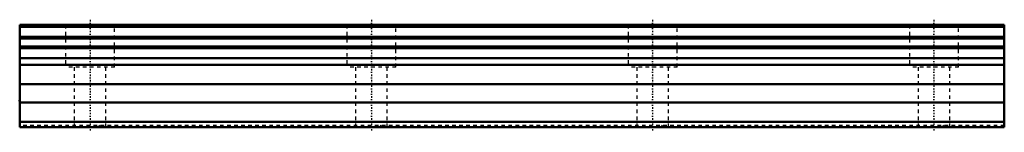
# Model space of a CAD drawing. Header units: millimetres. Extents: x -20 to 260, y -1 to 30.
import ezdxf

# ---------------------------------------------------------------- set-up
doc = ezdxf.new("R2010")
doc.units = ezdxf.units.MM
doc.linetypes.add('Center', pattern=[1.5, 0.45, -0.5, 0.05, -0.5])
doc.linetypes.add('Dashed', pattern=[2, 1, -1])
for name, color, linetype, lineweight in [('2d ConnectionPoints', 7, 'Continuous', 50), ('AM_0', 7, 'Continuous', 50), ('AM_7', 7, 'Center', 25), ('AM_9', 6, 'Dashed', 25)]:
    doc.layers.add(name, color=color, linetype=linetype, lineweight=lineweight)

msp = doc.modelspace()

# ---------------------------------------------------------------- linework, layer by layer
at = {"layer": '2d ConnectionPoints'}
for p in [(-20, 7.5), (0, 0), (0, 0)]:
    msp.add_point(p, dxfattribs=at)
at = {"layer": 'AM_0'}
for p, q in [((260, 29), (-20, 29)), ((-20, 29), (-20, 0)), ((260, 28.47), (-20, 28.47)), ((260, 29), (260, 0)), ((260, 25.64), (-20, 25.64)), ((260, 25.11), (-20, 25.11)), ((260, 22.88), (-20, 22.88)), ((260, 22.36), (-20, 22.36)), ((260, 19.52), (-20, 19.52)), ((260, 17.68), (-20, 17.68)), ((260, 12.2), (-20, 12.2)), ((260, 7), (-20, 7)), ((260, 1.5), (-20, 1.5)), ((260, 0), (-20, 0))]:
    msp.add_line(p, q, dxfattribs=at)
at = {"layer": 'AM_7'}
for p, q in [((0, 30.45), (0, -1.45)), ((80, 30.45), (80, -1.45)), ((160, 30.45), (160, -1.45)), ((240, 30.45), (240, -1.45))]:
    msp.add_line(p, q, dxfattribs=at)
at = {"layer": 'AM_9'}
for p, q in [((-7, 29), (-7, 17)), ((7, 17), (7, 29)), ((73, 29), (73, 17)), ((87, 17), (87, 29)), ((153, 29), (153, 17)), ((167, 17), (167, 29)), ((233, 29), (233, 17)), ((247, 17), (247, 29)), ((7, 17), (-7, 17)), ((-4.5, 17), (-4.5, 0)), ((4.5, 0), (4.5, 17)), ((87, 17), (73, 17)), ((75.5, 17), (75.5, 0)), ((84.5, 0), (84.5, 17)), ((167, 17), (153, 17)), ((155.5, 17), (155.5, 0)), ((164.5, 0), (164.5, 17)), ((247, 17), (233, 17)), ((235.5, 17), (235.5, 0)), ((244.5, 0), (244.5, 17)), ((260, 0.5), (-20, 0.5))]:
    msp.add_line(p, q, dxfattribs=at)
for points in [[(-2.49, 0.5), (-2.8, 0.27), (-3.1, 0.01), (-3.11, 0)], [(3.11, 0), (2.82, 0.26), (2.5, 0.49), (2.49, 0.5)], [(77.51, 0.5), (77.2, 0.27), (76.9, 0.01), (76.89, 0)], [(83.11, 0), (82.82, 0.26), (82.5, 0.49), (82.49, 0.5)], [(157.51, 0.5), (157.2, 0.27), (156.9, 0.01), (156.89, 0)], [(163.11, 0), (162.82, 0.26), (162.5, 0.49), (162.49, 0.5)], [(237.51, 0.5), (237.2, 0.27), (236.9, 0.01), (236.89, 0)], [(243.11, 0), (242.82, 0.26), (242.5, 0.49), (242.49, 0.5)]]:
    msp.add_lwpolyline(points, dxfattribs=at)

doc.saveas('drawing.dxf')
